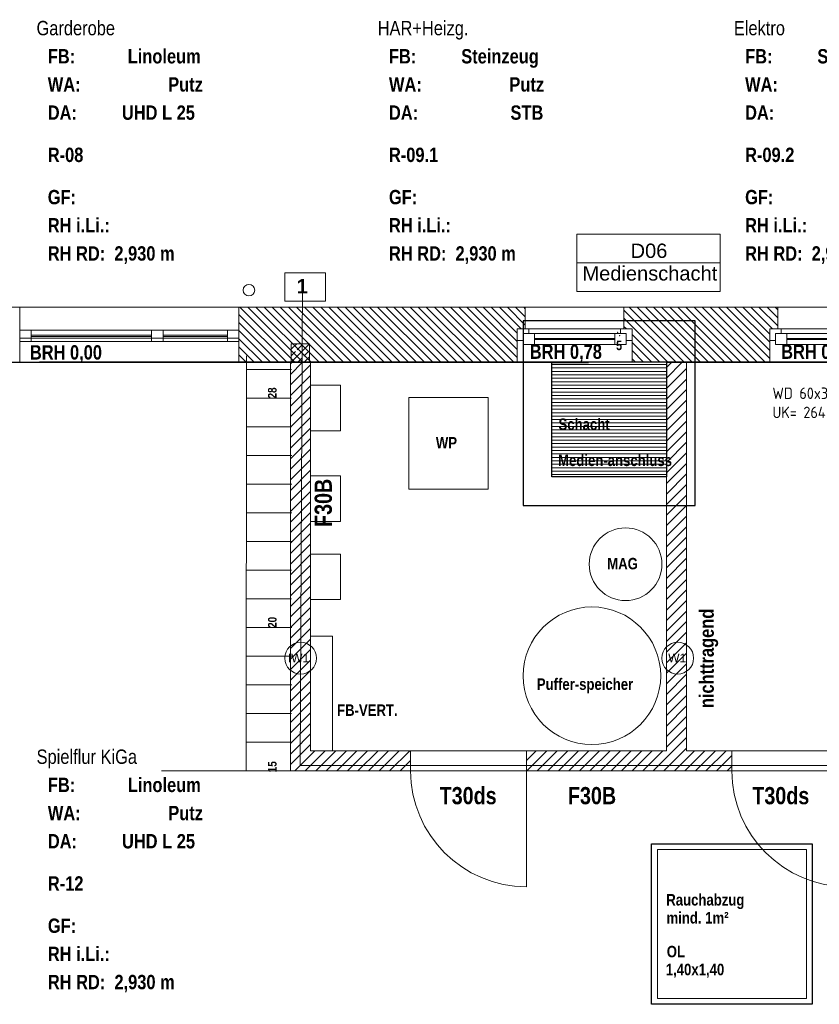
# Model space of a CAD drawing. Header units: millimetres. Extents: x 634730 to 711346, y 362082 to 425615.
# Tile 137 of 160: x 684819 to 691789, y 398859 to 407442. Entities that reach past the tile are written whole.
import ezdxf
from ezdxf.enums import TextEntityAlignment as Align

# ---------------------------------------------------------------- set-up
doc = ezdxf.new("R2010")
doc.units = ezdxf.units.MM
doc.header["$LTSCALE"] = 50
doc.set_wipeout_variables(frame=1)
for name, pattern in [('Achse', [10, 5, -2.5, 0, -2.5]), ('Doppelstrichlinie', [1.093611, 0.529167, -0.211667, 0.141111, -0.211667]), ('Strichlinie', [0.4, 0.3, -0.1]), ('Strichlinie_ lang', [0.529167, 0.3175, -0.211667]), ('Wipeout_Contour', [1, 0, -1])]:
    doc.linetypes.add(name, pattern=pattern)
for name, color, linetype in [('1_DB-Lüftung', 30, 'Continuous'), ('1_EG', 7, 'Continuous'), ('A_Beschriftung', 7, 'Continuous'), ('A_Brandschutz', 7, 'Continuous'), ('A_Dach Belag', 7, 'Continuous'), ('A_Decke Bodenbelag', 7, 'Continuous'), ('A_Decken', 7, 'Continuous'), ('A_Deckenspiegel', 7, 'Continuous'), ('A_Details.Marker', 7, 'Continuous'), ('A_Haustechnik', 7, 'Continuous'), ('A_Möblierung fest', 7, 'Continuous'), ('A_Raumflächen', 7, 'Continuous'), ('A_Schraffuren', 7, 'Continuous'), ('A_Stützen', 7, 'Continuous'), ('A_Wände', 7, 'Continuous')]:
    doc.layers.add(name, color=color, linetype=linetype)
doc.styles.add('ERSTELLTER_STIL_1', font='ARIALN.TTF')
doc.styles.add('ERSTELLTER_STIL_2', font='ARIALNB.TTF')
doc.styles.get("Standard").update_dxf_attribs({"font": 'isocp.shx', "height": 140})

# ---------------------------------------------------------------- blocks, each defined once
blk = doc.blocks.new('Garderobe_R-08_19_1', base_point=(32.8567, -49.2603))
blk = doc.blocks.new('HAR+Heizg._R-09.1_38_1', base_point=(36.1442, -45.6281))
blk = doc.blocks.new('Elektro_R-09.2_39_1', base_point=(38.7271, -49.2603))
blk = doc.blocks.new('Spielflur KiGa_R-12_46_1', base_point=(32.8575, -52.6685))
blk = doc.blocks.new('A$C85d2cf1a')
at = {"layer": 'A_Beschriftung', "color": 7, "linetype": 'Continuous', "lineweight": 13}
for p, q in [((41.2866, 39.6547), (41.2866, 39.6556)), ((41.2866, 39.6556), (41.2866, 39.6556)), ((44.5733, 39.6547), (44.5733, 39.6556)), ((44.5733, 39.6556), (44.5733, 39.6556))]:
    blk.add_line(p, q, dxfattribs=at)
at = {"layer": 'A_Beschriftung', "color": 7, "linetype": 'Continuous', "lineweight": 13, "flags": 128}
blk.add_lwpolyline([(41.1472, 43.1538), (41.5017, 43.1538), (41.5017, 42.9066), (41.1472, 42.9066)], close=True, dxfattribs=at)
for points in [[(41.4249, 39.7939, 1), (41.1483, 39.7939, 1)], [(44.7116, 39.7939, 1), (44.435, 39.7939, 1)]]:
    blk.add_lwpolyline(points, format="xyb", close=True, dxfattribs=at)
at = {"layer": 'A_Brandschutz', "color": 1, "linetype": 'Doppelstrichlinie', "lineweight": 18, "true_color": 0xf50000}
for p, q in [((41.3019, 43.0857), (41.283, 38.8591)), ((41.283, 38.8591), (48.6946, 38.859))]:
    blk.add_line(p, q, dxfattribs=at)
at = {"layer": 'A_Dach Belag', "color": 7, "linetype": 'Strichlinie_ lang', "lineweight": 18}
for p, q in [((23.6797, 42.8536), (38.8371, 42.8536)), ((38.8371, 42.8536), (38.8371, 42.5836)), ((40.7474, 42.5836), (40.7474, 42.8536)), ((40.7474, 42.8536), (55.3645, 42.8536)), ((38.8371, 42.5836), (40.7474, 42.5836))]:
    blk.add_line(p, q, dxfattribs=at)
at = {"layer": 'A_Dach Belag', "color": 7, "linetype": 'Continuous', "lineweight": 18, "flags": 128}
for points in [[(44.3457, 36.7765), (44.3457, 38.1765)], [(44.3457, 38.1765), (45.7457, 38.1765)], [(44.3957, 38.1265), (44.3957, 36.8265)], [(45.6957, 38.1265), (44.3957, 38.1265)], [(45.6957, 36.8265), (45.6957, 38.1265)], [(45.7457, 38.1765), (45.7457, 36.7765)], [(44.3957, 36.8265), (45.6957, 36.8265)], [(45.7457, 36.7765), (44.3457, 36.7765)]]:
    blk.add_lwpolyline(points, dxfattribs=at)
at = {"layer": 'A_Decke Bodenbelag', "color": 7, "linetype": 'Continuous', "lineweight": 25}
for p, q in [((43.7959, 42.372), (21.3586, 42.373)), ((43.4745, 41.3736), (43.4745, 42.372)), ((43.4745, 42.372), (43.7959, 42.372)), ((54.8845, 42.3715), (44.4745, 42.372)), ((44.4745, 42.372), (44.4745, 41.3736)), ((44.4745, 41.3736), (43.4745, 41.3736))]:
    blk.add_line(p, q, dxfattribs=at)
at = {"layer": 'A_Decken', "color": 7, "linetype": 'Achse', "lineweight": 25}
for p, q in [((43.2245, 42.7336), (43.2245, 41.1236)), ((44.7245, 42.7336), (43.2245, 42.7336)), ((44.7245, 41.1236), (44.7245, 42.7336)), ((43.2245, 41.1236), (44.7245, 41.1236))]:
    blk.add_line(p, q, dxfattribs=at)
at = {"layer": 'A_Decken', "color": 7, "linetype": 'Strichlinie_ lang', "lineweight": 25}
for p, q in [((54.8845, 42.3736), (21.3586, 42.3736)), ((44.3457, 38.1765), (45.7457, 38.1765)), ((44.3457, 36.7765), (44.3457, 38.1765)), ((45.7457, 38.1765), (45.7457, 36.7765)), ((45.7457, 36.7765), (44.3457, 36.7765))]:
    blk.add_line(p, q, dxfattribs=at)
at = {"layer": 'A_Deckenspiegel', "color": 7, "linetype": 'Strichlinie', "lineweight": 13}
for p, q in [((55.0745, 38.8131), (21.4086, 38.8131)), ((44.3457, 38.1765), (45.7457, 38.1765)), ((44.3457, 36.7765), (44.3457, 38.1765)), ((45.7457, 38.1765), (45.7457, 36.7765)), ((45.7457, 36.7765), (44.3457, 36.7765))]:
    blk.add_line(p, q, dxfattribs=at)
at = {"layer": 'A_Details.Marker', "color": 7, "linetype": 'Continuous', "lineweight": 13}
for p in [(44.0496, 42.6347), (44.0663, 42.6058)]:
    blk.add_point(p, dxfattribs=at)
at = {"layer": 'A_Haustechnik', "color": 7, "linetype": 'Continuous', "lineweight": 13}
for p, q in [((41.6323, 42.1737), (41.3721, 42.1737)), ((41.3721, 42.1737), (41.3721, 41.776)), ((41.6323, 41.776), (41.6323, 42.1737)), ((42.9209, 42.0672), (42.2289, 42.0672)), ((42.2289, 42.0672), (42.2289, 41.2672)), ((42.9209, 41.2672), (42.9209, 42.0672)), ((41.3721, 41.776), (41.6323, 41.776)), ((41.6323, 41.3832), (41.3721, 41.3832)), ((41.3721, 41.3832), (41.3721, 40.9854)), ((41.6323, 40.9854), (41.6323, 41.3832)), ((42.2289, 41.2672), (42.9209, 41.2672)), ((41.3721, 40.9854), (41.6323, 40.9854)), ((41.6323, 40.7017), (41.3721, 40.7017)), ((41.3721, 40.7017), (41.3721, 40.304)), ((41.6323, 40.304), (41.6323, 40.7017)), ((41.3721, 40.304), (41.6323, 40.304)), ((41.5648, 39.9865), (41.3721, 39.9865)), ((41.3721, 39.9865), (41.3721, 38.9865)), ((41.5648, 38.9865), (41.5648, 39.9865)), ((41.3721, 38.9865), (41.5648, 38.9865))]:
    blk.add_line(p, q, dxfattribs=at)
for centre, radius, start, end in [((44.1184, 40.6125), 0.3167, 0, 180), ((44.1184, 40.6125), 0.3167, 180, 0), ((43.8245, 39.6402), 0.6, 0, 180), ((43.8245, 39.6402), 0.6, 180, 0)]:
    blk.add_arc(centre, radius, start, end, dxfattribs=at)
at = {"layer": 'A_Möblierung fest', "color": 7, "linetype": 'Continuous', "lineweight": 13}
for p, q in [((40.8125, 38.8112), (40.8126, 42.4303)), ((40.8123, 42.3112), (41.2073, 42.3112)), ((40.8123, 42.0612), (41.2073, 42.0612)), ((40.8123, 41.8112), (41.2073, 41.8112)), ((40.8133, 41.5612), (41.2082, 41.5612)), ((40.813, 41.3112), (41.208, 41.3112)), ((40.813, 41.0612), (41.208, 41.0612)), ((40.8126, 40.8112), (41.2075, 40.8112)), ((40.8123, 40.5612), (41.2072, 40.5612)), ((40.8123, 40.3112), (41.2072, 40.3112)), ((40.8133, 40.0612), (41.2082, 40.0612)), ((40.813, 39.8112), (41.2079, 39.8112)), ((40.813, 39.5612), (41.2079, 39.5612)), ((40.8125, 39.3112), (41.2074, 39.3112)), ((40.8125, 39.0612), (41.2074, 39.0612)), ((40.8125, 38.8112), (41.2074, 38.8112))]:
    blk.add_line(p, q, dxfattribs=at)
at = {"layer": 'A_Schraffuren', "color": 253, "linetype": 'Continuous', "lineweight": 18, "true_color": 0x9f9f9f}
for p, q in [((41.3722, 42.3755), (41.3721, 38.9861)), ((44.4746, 42.3754), (41.3722, 42.3755)), ((44.4745, 42.3736), (43.4745, 42.3736)), ((43.4745, 42.3736), (43.4745, 41.3736)), ((43.4745, 42.3538), (44.4745, 42.3538)), ((43.4745, 42.3238), (44.4745, 42.3238)), ((44.4745, 38.9861), (44.4746, 42.3754)), ((44.4745, 41.3736), (44.4745, 42.3736)), ((44.6496, 42.3754), (44.6495, 38.9861)), ((46.4995, 42.3754), (44.6496, 42.3754)), ((43.4745, 42.2938), (44.4745, 42.2938)), ((43.4745, 42.2638), (44.4745, 42.2638)), ((43.4745, 42.2338), (44.4745, 42.2338)), ((43.4745, 42.2038), (44.4745, 42.2038)), ((43.4745, 42.1738), (44.4745, 42.1738)), ((43.4745, 42.1438), (44.4745, 42.1438)), ((43.4745, 42.1138), (44.4745, 42.1138)), ((43.4745, 42.0838), (44.4745, 42.0838)), ((43.4745, 42.0538), (44.4745, 42.0538)), ((43.4745, 42.0238), (44.4745, 42.0238)), ((43.4745, 41.9938), (44.4745, 41.9938)), ((43.4745, 41.9638), (44.4745, 41.9638)), ((43.4745, 41.9338), (44.4745, 41.9338)), ((43.4745, 41.9038), (44.4745, 41.9038)), ((43.4745, 41.8738), (44.4745, 41.8738)), ((43.4745, 41.8438), (44.4745, 41.8438)), ((43.4745, 41.8138), (44.4745, 41.8138)), ((43.4745, 41.7838), (44.4745, 41.7838)), ((43.4745, 41.7538), (44.4745, 41.7538)), ((43.4745, 41.7238), (44.4745, 41.7238)), ((43.4745, 41.6938), (44.4745, 41.6938)), ((43.4745, 41.6638), (44.4745, 41.6638)), ((43.4745, 41.6338), (44.4745, 41.6338)), ((43.4745, 41.6038), (44.4745, 41.6038)), ((43.4745, 41.5738), (44.4745, 41.5738)), ((43.4745, 41.5438), (44.4745, 41.5438)), ((43.4745, 41.5138), (44.4745, 41.5138)), ((43.4745, 41.4838), (44.4745, 41.4838)), ((43.4745, 41.4538), (44.4745, 41.4538)), ((43.4745, 41.4238), (44.4745, 41.4238)), ((43.4745, 41.3938), (44.4745, 41.3938)), ((43.4745, 41.3736), (44.4745, 41.3736)), ((41.3721, 38.9861), (44.4745, 38.9861)), ((44.6495, 38.9861), (46.4994, 38.986))]:
    blk.add_line(p, q, dxfattribs=at)
at = {"layer": 'A_Stützen', "color": 7, "linetype": 'Continuous', "lineweight": 13}
for start, end in [(90, 180), (180, 270), (0, 90), (270, 0)]:
    blk.add_arc((40.8354, 43.0011), 0.05, start, end, dxfattribs=at)
at = {"layer": 'A_Wände', "color": 7, "linetype": 'Continuous', "lineweight": 18}
for p, q in [((38.8371, 42.8536), (37.7286, 42.8536)), ((38.8371, 42.8536), (38.8371, 42.6536)), ((40.7474, 42.8536), (40.7474, 42.6536)), ((43.2445, 42.8536), (40.7474, 42.8536)), ((43.2445, 42.8536), (43.2445, 42.6636)), ((44.1045, 42.8536), (44.1045, 42.6636)), ((45.4445, 42.8536), (44.1045, 42.8536)), ((45.4445, 42.8536), (45.4445, 42.6636)), ((43.2445, 42.6636), (43.1745, 42.6636)), ((43.1745, 42.6636), (43.1745, 42.5636)), ((44.1045, 42.6636), (44.1745, 42.6636)), ((44.1745, 42.6636), (44.1745, 42.5636)), ((45.4445, 42.6636), (45.3745, 42.6636)), ((45.3745, 42.6636), (45.3745, 42.5636)), ((38.8371, 42.6536), (38.8371, 42.5536)), ((40.7474, 42.6536), (40.7474, 42.5536)), ((38.8371, 42.5536), (38.8371, 42.3736)), ((40.7474, 42.5536), (40.7474, 42.3736)), ((41.3646, 42.5336), (41.2046, 42.5336)), ((41.2046, 42.5336), (41.2046, 42.3736)), ((41.3646, 42.3736), (41.3646, 42.5336)), ((43.1745, 42.5636), (43.1745, 42.3736)), ((44.1745, 42.5636), (44.1745, 42.3736)), ((45.3745, 42.5636), (45.3745, 42.3736)), ((37.7986, 42.3736), (38.8371, 42.3736)), ((40.7474, 42.3736), (43.1745, 42.3736)), ((41.1971, 42.3736), (41.3721, 42.3736)), ((41.1971, 42.3736), (41.1971, 38.9865)), ((41.2046, 42.3736), (41.3646, 42.3736)), ((41.3721, 38.9865), (41.3721, 42.3736)), ((44.1745, 42.3736), (45.3745, 42.3736)), ((44.6495, 42.3736), (44.4745, 42.3736)), ((44.4745, 42.3736), (44.4745, 38.9865)), ((44.6495, 38.9865), (44.6495, 42.3736)), ((41.1971, 38.8115), (41.1971, 38.9865)), ((42.2445, 38.9865), (41.3721, 38.9865)), ((42.2445, 38.9865), (42.2445, 38.8115)), ((42.2445, 38.9865), (42.2445, 38.8115)), ((42.2445, 38.9865), (42.2445, 38.8115)), ((43.2545, 38.9865), (43.2545, 38.8115)), ((44.4745, 38.9865), (43.2545, 38.9865)), ((43.2545, 38.9865), (43.2545, 38.8115)), ((43.2545, 38.9865), (43.2545, 38.8115)), ((45.0447, 38.9865), (44.6495, 38.9865)), ((45.0447, 38.9865), (45.0447, 38.8115)), ((45.0447, 38.9865), (45.0447, 38.8115)), ((45.0447, 38.9865), (45.0447, 38.8115)), ((41.1971, 38.8115), (42.2445, 38.8115)), ((43.2545, 38.8115), (45.0447, 38.8115)), ((43.2545, 38.8115), (43.2545, 37.8015))]:
    blk.add_line(p, q, dxfattribs=at)
at = {"layer": 'A_Wände', "color": 7, "linetype": 'Continuous', "lineweight": 13}
for p, q in [((38.8371, 42.8536), (40.7474, 42.8536)), ((38.8371, 42.8536), (38.8371, 42.6536)), ((40.7474, 42.8536), (40.7474, 42.6536)), ((43.2445, 42.8536), (44.1045, 42.8536)), ((43.2445, 42.8536), (43.2445, 42.6636)), ((44.1045, 42.8536), (44.1045, 42.6636)), ((45.4445, 42.8536), (46.3045, 42.8536)), ((45.4445, 42.8536), (45.4445, 42.6636)), ((43.2745, 42.6636), (43.1745, 42.6636)), ((43.1745, 42.6636), (43.1745, 42.5636)), ((43.1745, 42.6636), (43.1745, 42.5636)), ((43.2445, 42.6636), (43.1745, 42.6636)), ((43.2445, 42.6636), (43.1745, 42.6636)), ((44.0745, 42.6636), (43.2745, 42.6636)), ((43.2745, 42.6236), (43.2745, 42.6636)), ((44.1745, 42.6636), (44.0745, 42.6636)), ((44.0745, 42.6636), (44.0745, 42.6236)), ((44.1045, 42.6636), (44.1745, 42.6636)), ((44.1045, 42.6636), (44.1745, 42.6636)), ((44.1745, 42.6636), (44.1745, 42.5636)), ((44.1745, 42.6636), (44.1745, 42.5636)), ((45.4745, 42.6636), (45.3745, 42.6636)), ((45.3745, 42.6636), (45.3745, 42.5636)), ((45.3745, 42.6636), (45.3745, 42.5636)), ((45.4445, 42.6636), (45.3745, 42.6636)), ((45.4445, 42.6636), (45.3745, 42.6636)), ((46.2745, 42.6636), (45.4745, 42.6636)), ((45.4745, 42.6236), (45.4745, 42.6636)), ((38.9371, 42.6536), (38.8371, 42.6536)), ((38.8371, 42.6536), (38.8371, 42.5536)), ((38.8371, 42.6536), (38.8371, 42.5536)), ((39.9871, 42.6536), (38.9371, 42.6536)), ((38.9371, 42.5536), (38.9371, 42.6536)), ((39.9871, 42.6086), (38.9371, 42.6086)), ((38.9371, 42.5986), (39.9871, 42.5986)), ((40.0371, 42.6536), (39.9871, 42.6536)), ((39.9871, 42.6536), (39.9871, 42.5536)), ((40.0871, 42.6536), (40.0371, 42.6536)), ((40.6474, 42.6536), (40.0871, 42.6536)), ((40.0871, 42.5536), (40.0871, 42.6536)), ((40.6474, 42.6086), (40.0871, 42.6086)), ((40.0871, 42.5986), (40.6474, 42.5986)), ((40.7474, 42.6536), (40.6474, 42.6536)), ((40.6474, 42.6536), (40.6474, 42.5536)), ((40.7474, 42.6536), (40.7474, 42.5536)), ((40.7474, 42.6536), (40.7474, 42.5536)), ((43.2245, 42.5636), (43.2245, 42.6236)), ((43.2245, 42.6236), (43.2745, 42.6236)), ((43.2245, 42.6236), (43.2245, 42.5286)), ((43.3245, 42.6236), (43.2245, 42.6236)), ((44.0245, 42.6236), (43.3245, 42.6236)), ((43.3245, 42.5286), (43.3245, 42.6236)), ((44.0245, 42.5811), (43.3245, 42.5811)), ((43.3245, 42.5711), (44.0245, 42.5711)), ((44.0245, 42.6236), (44.0245, 42.5286)), ((44.1245, 42.6236), (44.0245, 42.6236)), ((44.0745, 42.6236), (44.1245, 42.6236)), ((44.1245, 42.6236), (44.1245, 42.5636)), ((44.1245, 42.5286), (44.1245, 42.6236)), ((45.4245, 42.5636), (45.4245, 42.6236)), ((45.4245, 42.6236), (45.4745, 42.6236)), ((45.4245, 42.6236), (45.4245, 42.5286)), ((45.5245, 42.6236), (45.4245, 42.6236)), ((46.2245, 42.6236), (45.5245, 42.6236)), ((45.5245, 42.5286), (45.5245, 42.6236)), ((46.2245, 42.5811), (45.5245, 42.5811)), ((45.5245, 42.5711), (46.2245, 42.5711)), ((38.8371, 42.5536), (38.9371, 42.5536)), ((38.8371, 42.5536), (38.8371, 42.3736)), ((38.9371, 42.5536), (39.9871, 42.5536)), ((39.9871, 42.5536), (40.0371, 42.5536)), ((40.0371, 42.5536), (40.0871, 42.5536)), ((40.0871, 42.5536), (40.6474, 42.5536)), ((40.6474, 42.5536), (40.7474, 42.5536)), ((40.7474, 42.5536), (40.7474, 42.3736)), ((43.1745, 42.5636), (43.2245, 42.5636)), ((43.1745, 42.5636), (43.1745, 42.3736)), ((43.2245, 42.5286), (43.3245, 42.5286)), ((43.3245, 42.5286), (44.0245, 42.5286)), ((44.0245, 42.5286), (44.1245, 42.5286)), ((44.1245, 42.5636), (44.1745, 42.5636)), ((44.1745, 42.5636), (44.1745, 42.3736)), ((45.3745, 42.5636), (45.4245, 42.5636)), ((45.3745, 42.5636), (45.3745, 42.3736)), ((45.4245, 42.5286), (45.5245, 42.5286)), ((45.5245, 42.5286), (46.2245, 42.5286)), ((38.8371, 42.3736), (40.7474, 42.3736)), ((43.1745, 42.3736), (44.1745, 42.3736)), ((45.3745, 42.3736), (46.3745, 42.3736))]:
    blk.add_line(p, q, dxfattribs=at)
at = {"layer": 'A_Wände', "color": 8, "linetype": 'Continuous', "lineweight": 18}
for p, q in [((41.2351, 42.3736), (40.7551, 42.8536)), ((41.3058, 42.3736), (40.8258, 42.8536)), ((41.3765, 42.3736), (40.8965, 42.8536)), ((41.4473, 42.3736), (40.9673, 42.8536)), ((41.518, 42.3736), (41.038, 42.8536)), ((41.5887, 42.3736), (41.1087, 42.8536)), ((41.6594, 42.3736), (41.1794, 42.8536)), ((41.7301, 42.3736), (41.2501, 42.8536)), ((41.8008, 42.3736), (41.3208, 42.8536)), ((41.8715, 42.3736), (41.3915, 42.8536)), ((41.9422, 42.3736), (41.4622, 42.8536)), ((42.0129, 42.3736), (41.5329, 42.8536)), ((42.0836, 42.3736), (41.6036, 42.8536)), ((42.1544, 42.3736), (41.6744, 42.8536)), ((42.2251, 42.3736), (41.7451, 42.8536)), ((42.2958, 42.3736), (41.8158, 42.8536)), ((42.3665, 42.3736), (41.8865, 42.8536)), ((42.4372, 42.3736), (41.9572, 42.8536)), ((42.5079, 42.3736), (42.0279, 42.8536)), ((42.5786, 42.3736), (42.0986, 42.8536)), ((42.6493, 42.3736), (42.1693, 42.8536)), ((42.72, 42.3736), (42.24, 42.8536)), ((42.7908, 42.3736), (42.3108, 42.8536)), ((42.8615, 42.3736), (42.3815, 42.8536)), ((42.9322, 42.3736), (42.4522, 42.8536)), ((43.0029, 42.3736), (42.5229, 42.8536)), ((43.0736, 42.3736), (42.5936, 42.8536)), ((43.1443, 42.3736), (42.6643, 42.8536)), ((43.1745, 42.4141), (42.735, 42.8536)), ((43.1745, 42.4848), (42.8057, 42.8536)), ((43.1745, 42.5555), (42.8764, 42.8536)), ((43.1745, 42.6263), (42.9472, 42.8536)), ((43.2079, 42.6636), (43.0179, 42.8536)), ((43.2445, 42.6977), (43.0886, 42.8536)), ((43.2445, 42.7684), (43.1593, 42.8536)), ((43.2445, 42.8391), (43.23, 42.8536)), ((44.6292, 42.3736), (44.1492, 42.8536)), ((44.6999, 42.3736), (44.2199, 42.8536)), ((44.7707, 42.3736), (44.2907, 42.8536)), ((44.8414, 42.3736), (44.3614, 42.8536)), ((44.9121, 42.3736), (44.4321, 42.8536)), ((44.9828, 42.3736), (44.5028, 42.8536)), ((45.0535, 42.3736), (44.5735, 42.8536)), ((45.1242, 42.3736), (44.6442, 42.8536)), ((45.1949, 42.3736), (44.7149, 42.8536)), ((45.2656, 42.3736), (44.7856, 42.8536)), ((45.3363, 42.3736), (44.8563, 42.8536)), ((45.3745, 42.4062), (44.9271, 42.8536)), ((45.3745, 42.4769), (44.9978, 42.8536)), ((45.3745, 42.5476), (45.0685, 42.8536)), ((45.3745, 42.6183), (45.1392, 42.8536)), ((45.3999, 42.6636), (45.2099, 42.8536)), ((45.4445, 42.6897), (45.2806, 42.8536)), ((45.4445, 42.7604), (45.3513, 42.8536)), ((45.4445, 42.8311), (45.422, 42.8536)), ((41.1644, 42.3736), (40.7474, 42.7906)), ((44.5585, 42.3736), (44.1045, 42.8276)), ((44.4878, 42.3736), (44.1045, 42.7569)), ((41.0937, 42.3736), (40.7474, 42.7199)), ((44.1271, 42.6636), (44.1045, 42.6862)), ((41.023, 42.3736), (40.7474, 42.6492)), ((40.9523, 42.3736), (40.7474, 42.5785)), ((44.4171, 42.3736), (44.1745, 42.6162)), ((40.8816, 42.3736), (40.7474, 42.5077)), ((41.2046, 42.4868), (41.2514, 42.5336)), ((41.2046, 42.3736), (41.3646, 42.5336)), ((41.2563, 42.4819), (41.2987, 42.5243)), ((44.3464, 42.3736), (44.1745, 42.5455)), ((40.8109, 42.3736), (40.7474, 42.437)), ((41.2046, 42.4302), (41.2422, 42.4678)), ((41.2612, 42.3736), (41.2987, 42.4112)), ((41.3129, 42.4253), (41.3553, 42.4678)), ((41.3177, 42.3736), (41.3646, 42.4205)), ((44.2757, 42.3736), (44.1745, 42.4748)), ((44.205, 42.3736), (44.1745, 42.4041)), ((41.1971, 42.3596), (41.2111, 42.3736)), ((41.1971, 42.2677), (41.303, 42.3736)), ((41.1971, 42.1757), (41.3721, 42.3507)), ((44.4745, 42.3277), (44.5204, 42.3736)), ((44.4745, 42.2358), (44.6123, 42.3736)), ((44.4745, 42.1439), (44.6495, 42.3189)), ((41.1971, 42.0838), (41.3721, 42.2588)), ((41.1971, 41.9919), (41.3721, 42.1669)), ((44.4745, 42.052), (44.6495, 42.227)), ((41.1971, 41.9), (41.3721, 42.075)), ((44.4745, 41.9601), (44.6495, 42.1351)), ((41.1971, 41.808), (41.3721, 41.983)), ((44.4745, 41.8681), (44.6495, 42.0431)), ((41.1971, 41.7161), (41.3721, 41.8911)), ((44.4745, 41.7762), (44.6495, 41.9512)), ((41.1971, 41.6242), (41.3721, 41.7992)), ((44.4745, 41.6843), (44.6495, 41.8593)), ((44.4745, 41.5924), (44.6495, 41.7674)), ((41.1971, 41.5323), (41.3721, 41.7073)), ((44.4745, 41.5004), (44.6495, 41.6754)), ((41.1971, 41.4403), (41.3721, 41.6153)), ((44.4745, 41.4085), (44.6495, 41.5835)), ((41.1971, 41.3484), (41.3721, 41.5234)), ((44.4745, 41.3166), (44.6495, 41.4916)), ((41.1971, 41.2565), (41.3721, 41.4315)), ((44.4745, 41.2247), (44.6495, 41.3997)), ((41.1971, 41.1646), (41.3721, 41.3396)), ((44.4745, 41.1327), (44.6495, 41.3077)), ((41.1971, 41.0726), (41.3721, 41.2476)), ((44.4745, 41.0408), (44.6495, 41.2158)), ((41.1971, 40.9807), (41.3721, 41.1557)), ((44.4745, 40.9489), (44.6495, 41.1239)), ((41.1971, 40.8888), (41.3721, 41.0638)), ((44.4745, 40.857), (44.6495, 41.032)), ((41.1971, 40.7969), (41.3721, 40.9719)), ((44.4745, 40.765), (44.6495, 40.94)), ((41.1971, 40.705), (41.3721, 40.88)), ((41.1971, 40.613), (41.3721, 40.788)), ((44.4745, 40.6731), (44.6495, 40.8481)), ((41.1971, 40.5211), (41.3721, 40.6961)), ((44.4745, 40.5812), (44.6495, 40.7562)), ((41.1971, 40.4292), (41.3721, 40.6042)), ((44.4745, 40.4893), (44.6495, 40.6643)), ((41.1971, 40.3373), (41.3721, 40.5123)), ((44.4745, 40.3973), (44.6495, 40.5723)), ((44.4745, 40.3054), (44.6495, 40.4804)), ((41.1971, 40.2453), (41.3721, 40.4203)), ((44.4745, 40.2135), (44.6495, 40.3885)), ((41.1971, 40.1534), (41.3721, 40.3284)), ((44.4745, 40.1216), (44.6495, 40.2966)), ((41.1971, 40.0615), (41.3721, 40.2365)), ((44.4745, 40.0296), (44.6495, 40.2046)), ((41.1971, 39.9696), (41.3721, 40.1446)), ((44.4745, 39.9377), (44.6495, 40.1127)), ((41.1971, 39.8776), (41.3721, 40.0526)), ((44.4745, 39.8458), (44.6495, 40.0208)), ((41.1971, 39.7857), (41.3721, 39.9607)), ((44.4745, 39.7539), (44.6495, 39.9289)), ((41.1971, 39.6938), (41.3721, 39.8688)), ((44.4745, 39.662), (44.6495, 39.837)), ((41.1971, 39.6019), (41.3721, 39.7769)), ((44.4745, 39.57), (44.6495, 39.745)), ((41.1971, 39.5099), (41.3721, 39.6849)), ((44.4745, 39.4781), (44.6495, 39.6531)), ((41.1971, 39.418), (41.3721, 39.593)), ((41.1971, 39.3261), (41.3721, 39.5011)), ((44.4745, 39.3862), (44.6495, 39.5612)), ((41.1971, 39.2342), (41.3721, 39.4092)), ((44.4745, 39.2943), (44.6495, 39.4693)), ((41.1971, 39.1422), (41.3721, 39.3172)), ((44.4745, 39.2023), (44.6495, 39.3773)), ((41.1971, 39.0503), (41.3721, 39.2253)), ((44.4745, 39.1104), (44.6495, 39.2854)), ((44.4745, 39.0185), (44.6495, 39.1935)), ((41.2252, 38.9865), (41.3721, 39.1334)), ((44.5345, 38.9865), (44.6495, 39.1016)), ((41.1971, 38.9584), (41.2252, 38.9865)), ((41.1971, 38.8665), (41.3172, 38.9865)), ((41.3172, 38.9865), (41.3721, 39.0415)), ((41.3721, 38.9496), (41.4091, 38.9865)), ((41.3721, 38.8576), (41.501, 38.9865)), ((41.4179, 38.8115), (41.5929, 38.9865)), ((41.5099, 38.8115), (41.6849, 38.9865)), ((41.6018, 38.8115), (41.7768, 38.9865)), ((41.6937, 38.8115), (41.8687, 38.9865)), ((41.7856, 38.8115), (41.9606, 38.9865)), ((41.8775, 38.8115), (42.0525, 38.9865)), ((41.9695, 38.8115), (42.1445, 38.9865)), ((42.0614, 38.8115), (42.2364, 38.9865)), ((43.2545, 38.9015), (43.3395, 38.9865)), ((43.2564, 38.8115), (43.4314, 38.9865)), ((43.3483, 38.8115), (43.5233, 38.9865)), ((43.4403, 38.8115), (43.6153, 38.9865)), ((43.5322, 38.8115), (43.7072, 38.9865)), ((43.6241, 38.8115), (43.7991, 38.9865)), ((43.716, 38.8115), (43.891, 38.9865)), ((43.808, 38.8115), (43.983, 38.9865)), ((43.8999, 38.8115), (44.0749, 38.9865)), ((43.9918, 38.8115), (44.1668, 38.9865)), ((44.0837, 38.8115), (44.2587, 38.9865)), ((44.1756, 38.8115), (44.3506, 38.9865)), ((44.2676, 38.8115), (44.4426, 38.9865)), ((44.3595, 38.8115), (44.5345, 38.9865)), ((44.4514, 38.8115), (44.6264, 38.9865)), ((44.5433, 38.8115), (44.7183, 38.9865)), ((44.6264, 38.9865), (44.6495, 39.0096)), ((44.6353, 38.8115), (44.8103, 38.9865)), ((44.7272, 38.8115), (44.9022, 38.9865)), ((44.8191, 38.8115), (44.9941, 38.9865)), ((41.2341, 38.8115), (41.3721, 38.9496)), ((42.1533, 38.8115), (42.2445, 38.9027)), ((44.911, 38.8115), (45.0447, 38.9452)), ((41.326, 38.8115), (41.3721, 38.8576)), ((45.003, 38.8115), (45.0447, 38.8533))]:
    blk.add_line(p, q, dxfattribs=at)
at = {"layer": 'A_Wände', "color": 7, "linetype": 'Continuous', "lineweight": 13}
for centre in [(43.2545, 38.8115), (46.0547, 38.8115)]:
    blk.add_arc(centre, 1.01, 180, 270, dxfattribs=at)
at = {"layer": 'A_Wände', "color": 7, "linetype": 'Continuous', "lineweight": 18}
for p in [(42.2445, 38.8115), (43.2545, 38.8115), (45.0447, 38.8115)]:
    blk.add_point(p, dxfattribs=at)
at = {"layer": 'A_Raumflächen', "color": 7, "linetype": 'Continuous', "lineweight": 18}
ref = blk.add_blockref('Garderobe_R-08_19_1', (39.7781, 44.2985), dxfattribs=at)
ref.add_attrib('ROOM_NAME', 'Garderobe', dxfattribs={"color": 7, "lineweight": 18, "height": 0.125, "style": 'ERSTELLTER_STIL_1'}).set_placement((38.9835, 45.3486), align=Align.TOP_LEFT)
ref.add_attrib('ROOM_NUMBER', 'R-08', dxfattribs={"color": 7, "lineweight": 18, "height": 0.125, "style": 'ERSTELLTER_STIL_2'}).set_placement((39.0817, 44.2437), align=Align.TOP_LEFT)
ref.add_attrib('floorCode', 'FB: ', dxfattribs={"color": 7, "lineweight": 18, "height": 0.125, "style": 'ERSTELLTER_STIL_2'}).set_placement((39.0817, 45.1031), align=Align.TOP_LEFT)
ref.add_attrib('stFloorCovering', 'Linoleum', dxfattribs={"color": 7, "lineweight": 18, "height": 0.125, "style": 'ERSTELLTER_STIL_2'}).set_placement((39.7787, 45.1031), align=Align.TOP_LEFT)
ref.add_attrib('wallCode', 'WA: ', dxfattribs={"color": 7, "lineweight": 18, "height": 0.125, "style": 'ERSTELLTER_STIL_2'}).set_placement((39.0817, 44.8575), align=Align.TOP_LEFT)
ref.add_attrib('stWallCovering', 'Putz', dxfattribs={"color": 7, "lineweight": 18, "height": 0.125, "style": 'ERSTELLTER_STIL_2'}).set_placement((40.1314, 44.8575), align=Align.TOP_LEFT)
ref.add_attrib('ceilingCode', 'DA: ', dxfattribs={"color": 7, "lineweight": 18, "height": 0.125, "style": 'ERSTELLTER_STIL_2'}).set_placement((39.0817, 44.612), align=Align.TOP_LEFT)
ref.add_attrib('stCeilingCovering', 'UHD L 25', dxfattribs={"color": 7, "lineweight": 18, "height": 0.125, "style": 'ERSTELLTER_STIL_2'}).set_placement((39.7281, 44.612), align=Align.TOP_LEFT)
ref.add_attrib('measuredNetAreaCode', 'GF: ', dxfattribs={"color": 7, "lineweight": 18, "height": 0.125, "style": 'ERSTELLTER_STIL_2'}).set_placement((39.0817, 43.8754), align=Align.TOP_LEFT)
ref.add_attrib('sCustom1Value', 'RH RD:  2,930 m', dxfattribs={"color": 7, "lineweight": 18, "height": 0.125, "style": 'ERSTELLTER_STIL_2'}).set_placement((39.0817, 43.3843), align=Align.TOP_LEFT)
ref.add_attrib('din277AreaCode', 'RH i.Li.: ', dxfattribs={"color": 7, "lineweight": 18, "height": 0.125, "style": 'ERSTELLTER_STIL_2'}).set_placement((39.0817, 43.6299), align=Align.TOP_LEFT)
ref = blk.add_blockref('HAR+Heizg._R-09.1_38_1', (42.752, 44.2985), dxfattribs=at)
ref.add_attrib('ROOM_NAME', 'HAR+Heizg.', dxfattribs={"color": 7, "lineweight": 18, "height": 0.125, "style": 'ERSTELLTER_STIL_1'}).set_placement((41.9575, 45.3486), align=Align.TOP_LEFT)
ref.add_attrib('ROOM_NUMBER', 'R-09.1', dxfattribs={"color": 7, "lineweight": 18, "height": 0.125, "style": 'ERSTELLTER_STIL_2'}).set_placement((42.0557, 44.2437), align=Align.TOP_LEFT)
ref.add_attrib('floorCode', 'FB: ', dxfattribs={"color": 7, "lineweight": 18, "height": 0.125, "style": 'ERSTELLTER_STIL_2'}).set_placement((42.0557, 45.1031), align=Align.TOP_LEFT)
ref.add_attrib('stFloorCovering', 'Steinzeug', dxfattribs={"color": 7, "lineweight": 18, "height": 0.125, "style": 'ERSTELLTER_STIL_2'}).set_placement((42.6859, 45.1031), align=Align.TOP_LEFT)
ref.add_attrib('wallCode', 'WA: ', dxfattribs={"color": 7, "lineweight": 18, "height": 0.125, "style": 'ERSTELLTER_STIL_2'}).set_placement((42.0557, 44.8575), align=Align.TOP_LEFT)
ref.add_attrib('stWallCovering', 'Putz', dxfattribs={"color": 7, "lineweight": 18, "height": 0.125, "style": 'ERSTELLTER_STIL_2'}).set_placement((43.1053, 44.8575), align=Align.TOP_LEFT)
ref.add_attrib('ceilingCode', 'DA: ', dxfattribs={"color": 7, "lineweight": 18, "height": 0.125, "style": 'ERSTELLTER_STIL_2'}).set_placement((42.0557, 44.612), align=Align.TOP_LEFT)
ref.add_attrib('stCeilingCovering', 'STB', dxfattribs={"color": 7, "lineweight": 18, "height": 0.125, "style": 'ERSTELLTER_STIL_2'}).set_placement((43.115, 44.612), align=Align.TOP_LEFT)
ref.add_attrib('measuredNetAreaCode', 'GF: ', dxfattribs={"color": 7, "lineweight": 18, "height": 0.125, "style": 'ERSTELLTER_STIL_2'}).set_placement((42.0557, 43.8754), align=Align.TOP_LEFT)
ref.add_attrib('sCustom1Value', 'RH RD:  2,930 m', dxfattribs={"color": 7, "lineweight": 18, "height": 0.125, "style": 'ERSTELLTER_STIL_2'}).set_placement((42.0557, 43.3843), align=Align.TOP_LEFT)
ref.add_attrib('din277AreaCode', 'RH i.Li.: ', dxfattribs={"color": 7, "lineweight": 18, "height": 0.125, "style": 'ERSTELLTER_STIL_2'}).set_placement((42.0557, 43.6299), align=Align.TOP_LEFT)
ref = blk.add_blockref('Elektro_R-09.2_39_1', (45.8565, 44.2985), dxfattribs=at)
ref.add_attrib('ROOM_NAME', 'Elektro', dxfattribs={"color": 7, "lineweight": 18, "height": 0.125, "style": 'ERSTELLTER_STIL_1'}).set_placement((45.0619, 45.3486), align=Align.TOP_LEFT)
ref.add_attrib('ROOM_NUMBER', 'R-09.2', dxfattribs={"color": 7, "lineweight": 18, "height": 0.125, "style": 'ERSTELLTER_STIL_2'}).set_placement((45.1601, 44.2437), align=Align.TOP_LEFT)
ref.add_attrib('floorCode', 'FB: ', dxfattribs={"color": 7, "lineweight": 18, "height": 0.125, "style": 'ERSTELLTER_STIL_2'}).set_placement((45.1601, 45.1031), align=Align.TOP_LEFT)
ref.add_attrib('stFloorCovering', 'Steinzeug', dxfattribs={"color": 7, "lineweight": 18, "height": 0.125, "style": 'ERSTELLTER_STIL_2'}).set_placement((45.7903, 45.1031), align=Align.TOP_LEFT)
ref.add_attrib('wallCode', 'WA: ', dxfattribs={"color": 7, "lineweight": 18, "height": 0.125, "style": 'ERSTELLTER_STIL_2'}).set_placement((45.1601, 44.8575), align=Align.TOP_LEFT)
ref.add_attrib('stWallCovering', 'Putz', dxfattribs={"color": 7, "lineweight": 18, "height": 0.125, "style": 'ERSTELLTER_STIL_2'}).set_placement((46.2098, 44.8575), align=Align.TOP_LEFT)
ref.add_attrib('ceilingCode', 'DA: ', dxfattribs={"color": 7, "lineweight": 18, "height": 0.125, "style": 'ERSTELLTER_STIL_2'}).set_placement((45.1601, 44.612), align=Align.TOP_LEFT)
ref.add_attrib('stCeilingCovering', 'STB', dxfattribs={"color": 7, "lineweight": 18, "height": 0.125, "style": 'ERSTELLTER_STIL_2'}).set_placement((46.2194, 44.612), align=Align.TOP_LEFT)
ref.add_attrib('measuredNetAreaCode', 'GF: ', dxfattribs={"color": 7, "lineweight": 18, "height": 0.125, "style": 'ERSTELLTER_STIL_2'}).set_placement((45.1601, 43.8754), align=Align.TOP_LEFT)
ref.add_attrib('sCustom1Value', 'RH RD:  2,930 m', dxfattribs={"color": 7, "lineweight": 18, "height": 0.125, "style": 'ERSTELLTER_STIL_2'}).set_placement((45.1601, 43.3843), align=Align.TOP_LEFT)
ref.add_attrib('din277AreaCode', 'RH i.Li.: ', dxfattribs={"color": 7, "lineweight": 18, "height": 0.125, "style": 'ERSTELLTER_STIL_2'}).set_placement((45.1601, 43.6299), align=Align.TOP_LEFT)
ref = blk.add_blockref('Spielflur KiGa_R-12_46_1', (39.7789, 37.9472), dxfattribs=at)
ref.add_attrib('ROOM_NAME', 'Spielflur KiGa', dxfattribs={"color": 7, "lineweight": 18, "height": 0.125, "style": 'ERSTELLTER_STIL_1'}).set_placement((38.9843, 38.9973), align=Align.TOP_LEFT)
ref.add_attrib('ROOM_NUMBER', 'R-12', dxfattribs={"color": 7, "lineweight": 18, "height": 0.125, "style": 'ERSTELLTER_STIL_2'}).set_placement((39.0825, 37.8924), align=Align.TOP_LEFT)
ref.add_attrib('floorCode', 'FB: ', dxfattribs={"color": 7, "lineweight": 18, "height": 0.125, "style": 'ERSTELLTER_STIL_2'}).set_placement((39.0825, 38.7518), align=Align.TOP_LEFT)
ref.add_attrib('stFloorCovering', 'Linoleum', dxfattribs={"color": 7, "lineweight": 18, "height": 0.125, "style": 'ERSTELLTER_STIL_2'}).set_placement((39.7796, 38.7518), align=Align.TOP_LEFT)
ref.add_attrib('wallCode', 'WA: ', dxfattribs={"color": 7, "lineweight": 18, "height": 0.125, "style": 'ERSTELLTER_STIL_2'}).set_placement((39.0825, 38.5063), align=Align.TOP_LEFT)
ref.add_attrib('stWallCovering', 'Putz', dxfattribs={"color": 7, "lineweight": 18, "height": 0.125, "style": 'ERSTELLTER_STIL_2'}).set_placement((40.1322, 38.5063), align=Align.TOP_LEFT)
ref.add_attrib('ceilingCode', 'DA: ', dxfattribs={"color": 7, "lineweight": 18, "height": 0.125, "style": 'ERSTELLTER_STIL_2'}).set_placement((39.0825, 38.2607), align=Align.TOP_LEFT)
ref.add_attrib('stCeilingCovering', 'UHD L 25', dxfattribs={"color": 7, "lineweight": 18, "height": 0.125, "style": 'ERSTELLTER_STIL_2'}).set_placement((39.7289, 38.2607), align=Align.TOP_LEFT)
ref.add_attrib('measuredNetAreaCode', 'GF: ', dxfattribs={"color": 7, "lineweight": 18, "height": 0.125, "style": 'ERSTELLTER_STIL_2'}).set_placement((39.0825, 37.5241), align=Align.TOP_LEFT)
ref.add_attrib('sCustom1Value', 'RH RD:  2,930 m', dxfattribs={"color": 7, "lineweight": 18, "height": 0.125, "style": 'ERSTELLTER_STIL_2'}).set_placement((39.0825, 37.0331), align=Align.TOP_LEFT)
ref.add_attrib('din277AreaCode', 'RH i.Li.: ', dxfattribs={"color": 7, "lineweight": 18, "height": 0.125, "style": 'ERSTELLTER_STIL_2'}).set_placement((39.0825, 37.2786), align=Align.TOP_LEFT)
at = {"layer": 'A_Beschriftung', "color": 7, "style": 'ERSTELLTER_STIL_2'}
for s, height, p in [('BRH 0,00', 0.125, (38.9257, 42.3969)), ('BRH 0,78', 0.125, (43.2833, 42.403)), ('5', 0.0825, (44.0356, 42.4792)), ('BRH 0,78', 0.125, (45.4742, 42.403)), ('Schacht', 0.1, (43.534, 41.783)), ('Medien-anschluss', 0.1, (43.5299, 41.4684))]:
    blk.add_text(s, height=height, dxfattribs=at).set_placement(p)
for s, height, rotation, p in [('28', 0.075, 89.99883, (41.0761, 42.0581)), ('nichttragend', 0.125, 90, (44.8872, 39.3581)), ('20', 0.075, 89.99883, (41.0761, 40.0581)), ('15', 0.075, 89.99883, (41.0758, 38.7998))]:
    blk.add_text(s, height=height, rotation=rotation, dxfattribs=at).set_placement(p)
at = {"layer": 'A_Beschriftung', "color": 7, "linetype": 'Continuous', "lineweight": 13, "insert": (41.2995, 42.9736), "char_height": 0.125, "attachment_point": 8, "style": 'ERSTELLTER_STIL_1'}
blk.add_mtext('\\A1;{\\pqc;\\fArial|b1|i0|c0|p0;\\W1.000000;1}', dxfattribs=at)
at = {"layer": 'A_Beschriftung', "color": 7, "lineweight": 13, "char_height": 0.075, "attachment_point": 2, "style": 'ERSTELLTER_STIL_2'}
for insert in [(41.2866, 39.8338), (44.5733, 39.8338)]:
    blk.add_mtext('\\A1;{\\pqc;\\pt0,1;\\fArial|b0|i0|c0|p0;\\W1.000000;IW1\\fArial|b0|i0|c0|p0;\\W1.000000;\\A1{\\H.66x;\\S^  ;}\\fArial|b0|i0|c0|p0;\\W1.000000;\\fArial|b0|i0|c0|p0;\\W1.000000;\\A1{\\H.66x;\\S^  ;}\\fArial|b0|i0|c0|p0;\\W1.000000; \\fArial|b0|i0|c0|p0;\\W1.000000;\\fArial|b0|i0|c0|p0;\\W1.000000;\\fArial|b0|i0|c0|p0;\\W1.000000;\\fArial|b0|i0|c0|p0;\\W1.000000;\\fArial|b0|i0|c0|p0;\\W1.000000;\\fArial|b0|i0|c0|p0;\\W1.000000;\\fArial|b0|i0|c0|p0;\\W1.000000;\\fArial|b0|i0|c0|p0;\\W1.000000;\\fArial|b0|i0|c0|p0;\\W1.000000;\\fArial|b0|i0|c0|p0;\\W1.000000;\\fArial|b0|i0|c0|p0;\\W1.000000;\\fArial|b0|i0|c0|p0;\\W1.000000;\\fArial|b0|i0|c0|p0;\\W1.000000;\\fArial|b0|i0|c0|p0;\\W1.000000;\\fArial|b0|i0|c0|p0;\\W1.000000;\\fArial|b0|i0|c0|p0;\\W1.000000;\\fArial|b0|i0|c0|p0;\\W1.000000;\\fArial|b0|i0|c0|p0;\\W1.000000;\\fArial|b0|i0|c0|p0;\\W1.000000;\\fArial|b0|i0|c0|p0;\\W1.000000;\\fArial|b0|i0|c0|p0;\\W1.000000;\\fArial|b0|i0|c0|p0;\\W1.000000;\\fArial|b0|i0|c0|p0;\\W1.000000;\\fArial|b0|i0|c0|p0;\\W1.000000;\\fArial|b0|i0|c0|p0;\\W1.000000;\\fArial|b0|i0|c0|p0;\\W1.000000;\\fArial|b0|i0|c0|p0;\\W1.000000;\\fArial|b0|i0|c0|p0;\\W1.000000;\\fArial|b0|i0|c0|p0;\\W1.000000;\\fArial|b0|i0|c0|p0;\\W1.000000;\\fArial|b0|i0|c0|p0;\\W1.000000;\\fArial|b0|i0|c0|p0;\\W1.000000;\\fArial|b0|i0|c0|p0;\\W1.000000;\\fArial|b0|i0|c0|p0;\\W1.000000;\\fArial|b0|i0|c0|p0;\\W1.000000;\\fArial|b0|i0|c0|p0;\\W1.000000;\\fArial|b0|i0|c0|p0;\\W1.000000;\\fArial|b0|i0|c0|p0;\\W1.000000;\\fArial|b0|i0|c0|p0;\\W1.000000;\\fArial|b0|i0|c0|p0;\\W1.000000;\\fArial|b0|i0|c0|p0;\\W1.000000;\\fArial|b0|i0|c0|p0;\\W1.000000;\\fArial|b0|i0|c0|p0;\\W1.000000;}', dxfattribs=dict(at, insert=insert))
at = {"layer": 'A_Brandschutz', "color": 1, "true_color": 0xf50000, "style": 'ERSTELLTER_STIL_2'}
for rotation, p in [(89.99883, (41.558, 40.9376)), (359.99883, (43.6158, 38.5206))]:
    blk.add_text('F30B', height=0.15, rotation=rotation, dxfattribs=at).set_placement(p)
at = {"layer": 'A_Brandschutz', "color": 7, "style": 'ERSTELLTER_STIL_2'}
for p in [(42.4978, 38.5206), (45.223, 38.5205)]:
    blk.add_text('T30ds', height=0.15, rotation=359.99883, dxfattribs=at).set_placement(p)
at = {"layer": 'A_Brandschutz', "color": 1, "style": 'ERSTELLTER_STIL_2'}
for s, p in [('Rauchabzug', (44.4731, 37.6376)), ('mind. 1m²', (44.4749, 37.4809))]:
    blk.add_text(s, height=0.1, dxfattribs=at).set_placement(p)
at = {"layer": 'A_Deckenspiegel', "color": 7, "style": 'ERSTELLTER_STIL_2'}
for s, p in [('OL', (44.4773, 37.1863)), ('1,40x1,40', (44.4688, 37.0299))]:
    blk.add_text(s, height=0.1, rotation=359.99883, dxfattribs=at).set_placement(p)
at = {"layer": 'A_Haustechnik', "color": 7, "style": 'ERSTELLTER_STIL_2'}
for s, p in [('WP', (42.4646, 41.6219)), ('MAG', (43.9584, 40.5681)), ('Puffer-speicher', (43.3445, 39.5174)), ('FB-VERT.', (41.6033, 39.2909))]:
    blk.add_text(s, height=0.1, dxfattribs=at).set_placement(p)
at = {"layer": 'A_Möblierung fest', "color": 7, "lineweight": 13, "style": 'ERSTELLTER_STIL_2', "text_generation_flag": 2}
blk.add_attdef('txt', text='', height=0.12, rotation=359.99883, dxfattribs=at).set_placement((23.514, 39.2921), align=Align.MIDDLE_CENTER)
at = {"layer": 'A_Möblierung fest', "color": 7, "lineweight": 13, "style": 'ERSTELLTER_STIL_2'}
blk.add_attdef('txt', text='', height=0.12, dxfattribs=at).set_placement((10.172, 25.6523), align=Align.MIDDLE_CENTER)
at = {"layer": 'A_Raumflächen', "color": 7, "lineweight": 18}
for tag, style, p in [('ROOM_NAME', 'ERSTELLTER_STIL_1', (30.4276, 25.9283)), ('DUMMY_850', 'ERSTELLTER_STIL_1', (31.5414, 25.9585)), ('ROOM_NAME', 'ERSTELLTER_STIL_1', (47.266, 25.9283)), ('DUMMY_850', 'ERSTELLTER_STIL_1', (48.3798, 25.9585)), ('floorCode', 'ERSTELLTER_STIL_2', (30.5258, 25.6828)), ('stFloorCovering', 'ERSTELLTER_STIL_2', (31.0934, 25.6828)), ('floorCode', 'ERSTELLTER_STIL_2', (47.3642, 25.6828)), ('stFloorCovering', 'ERSTELLTER_STIL_2', (47.9319, 25.6828)), ('DUMMY_851', 'ERSTELLTER_STIL_2', (30.5258, 25.4675)), ('DUMMY_851', 'ERSTELLTER_STIL_2', (47.3642, 25.4675)), ('measuredNetAreaCode', 'ERSTELLTER_STIL_2', (30.5258, 25.1917)), ('measuredNetAreaCode', 'ERSTELLTER_STIL_2', (47.3642, 25.1917))]:
    blk.add_attdef(tag, text='', height=0.125, dxfattribs=dict(at, style=style)).set_placement(p, align=Align.TOP_LEFT)
at = {"color": 254, "linetype": 'Wipeout_Contour', "lineweight": 0, "ltscale": 240.355819}
blk.add_wipeout([(44.9442, 43.491), (43.6942, 43.491), (43.6942, 42.991), (44.9442, 42.991)], dxfattribs=at).dxf.layer = 'A_Details.Marker'
at = {"layer": 'A_Details.Marker', "color": 7, "linetype": 'Continuous', "lineweight": 13}
blk.add_line((43.6942, 43.241), (44.9442, 43.241), dxfattribs=at)
at = {"layer": 'A_Details.Marker', "color": 7, "linetype": 'Continuous', "lineweight": 13, "flags": 128}
blk.add_lwpolyline([(44.9442, 43.491), (43.6942, 43.491), (43.6942, 42.991), (44.9442, 42.991)], close=True, dxfattribs=at)
at = {"layer": 'A_Details.Marker', "color": 7, "lineweight": 13, "char_height": 0.125, "style": 'ERSTELLTER_STIL_2'}
for s, insert, attachment_point in [('\\A1;{\\pql;\\fArial|b0|i0|c0|p0;\\W1.000000;D06}', (44.162, 43.2809), 7), ('\\A1;{\\pql;\\fArial|b0|i0|c0|p0;\\W1.000000;Medienschacht}', (43.7427, 43.2108), 1)]:
    blk.add_mtext(s, dxfattribs=dict(at, insert=insert, attachment_point=attachment_point))

msp = doc.modelspace()

# ---------------------------------------------------------------- texts
at = {"layer": '1_DB-Lüftung', "insert": (691379.9, 404235.6, 61689.3), "char_height": 100, "attachment_point": 1}
msp.add_mtext_dynamic_manual_height_columns('WD 60x35\\PUK= 264 ü.RFB', width=1722.207, gutter_width=700, heights=[0], dxfattribs=at)

# ---------------------------------------------------------------- next in the draw order: block references
at = {"layer": '1_EG', "xscale": 1000, "yscale": 1000, "zscale": 1000}
msp.add_blockref('A$C85d2cf1a', (645981.7, 362082.4, 41515.3), dxfattribs=at)

doc.saveas('drawing.dxf')
